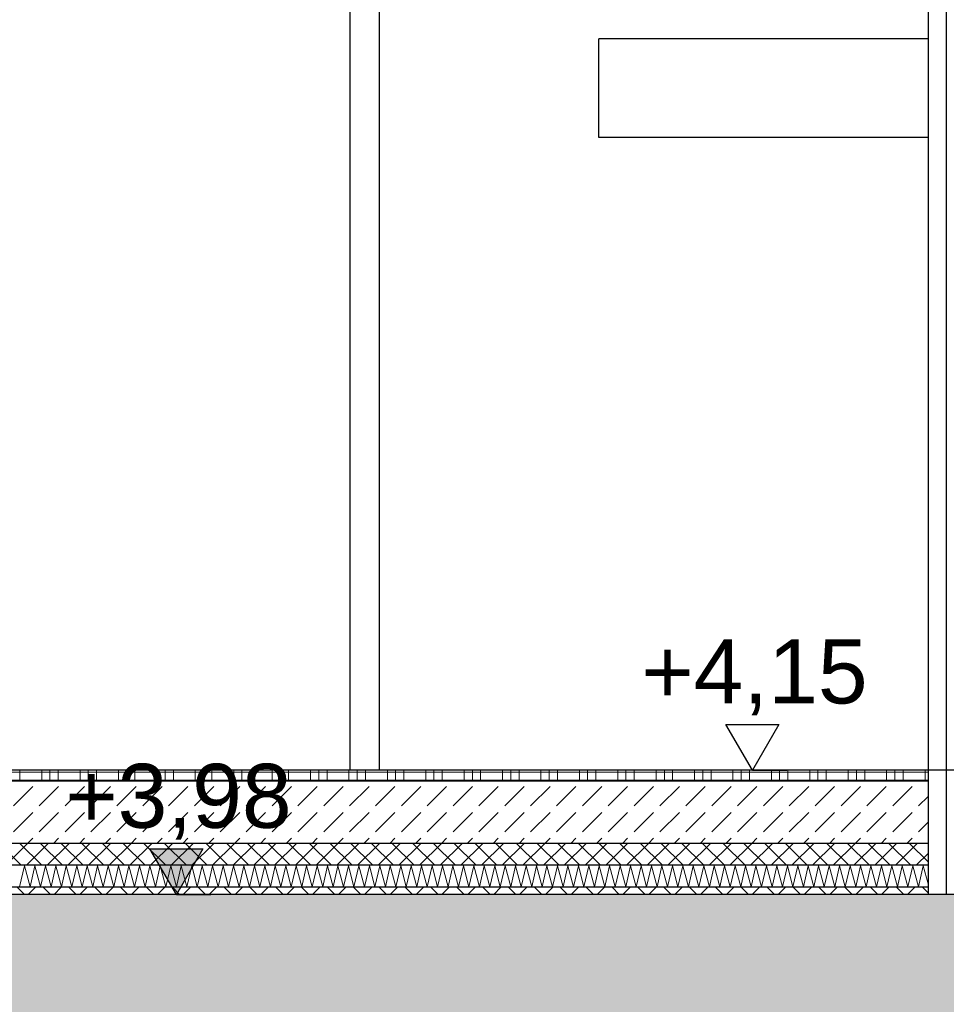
# Model space of a CAD drawing. Header units: metres. Extents: x -12 to 62.3, y -22.2 to 2.8.
# Tile 67 of 214: x 16.4 to 17.6, y -6.3 to -5. Entities that reach past the tile are written whole.
import ezdxf

# ---------------------------------------------------------------- set-up
doc = ezdxf.new("R2010")
doc.units = ezdxf.units.M
doc.header["$LTSCALE"] = 20
doc.header["$MEASUREMENT"] = 0
doc.layers.get('0').update_dxf_attribs({"color": 8, "lineweight": 9})
doc.layers.get('Defpoints').update_dxf_attribs({"color": 8, "lineweight": 9})
for name, color, linetype in [('Neubau_A-Decken', 8, 'Continuous'), ('Neubau_A-Installationswände', 8, 'Continuous'), ('Neubau_A-STB Wände', 8, 'Continuous'), ('Neubau_B-Bodenaufbau', 8, 'Continuous'), ('Neubau_C-Sanitär', 8, 'Continuous'), ('Neubau_T-Bemaßung', 8, 'Continuous')]:
    doc.layers.add(name, color=color, linetype=linetype)
doc.styles.add('ERSTELLTER_STIL_2', font='arial.ttf')
doc.dimstyles.new('ERSTELLTER_STIL__1', dxfattribs={"dimtxt": 0.0875, "dimasz": 0.059375, "dimexe": 0.18, "dimexo": 0.0625, "dimgap": 0, "dimtad": 1, "dimzin": 0, "dimdsep": 46, "dimtxsty": 'ERSTELLTER_STIL_2', "dimblk": 'ARROWHEAD_6', "dimblk1": 'ARROWHEAD_6', "dimblk2": 'ARROWHEAD_6', "dimcen": 0.09, "dimclrd": 7, "dimclre": 7, "dimclrt": 7, "dimazin": 0, "dimtfac": 1, "dimtdec": 4, "dimtmove": 0, "dimatfit": 3, "dimfxl": 1, "dimtolj": 1, "dimtzin": 0, "dimarcsym": 0})

# ---------------------------------------------------------------- blocks, each defined once
blk = doc.blocks.new('ARROWHEAD_6')
at = {"color": 0, "linetype": 'Continuous', "lineweight": 0}
for p, q in [((-0.5, -0.5), (0.5, 0.5)), ((0, 0), (-1, 0))]:
    blk.add_line(p, q, dxfattribs=at)
blk = doc.blocks.new('*D508')
at = {"layer": 'Defpoints', "color": 0, "linetype": 'Continuous', "transparency": 16777216}
for p in [(2.6448, -6.195), (45.355, -6.195), (22.615, -6.495)]:
    blk.add_point(p, dxfattribs=at)
at = {"layer": 'Neubau_T-Bemaßung', "linetype": 'Continuous', "lineweight": -2, "transparency": 16777216}
for p, q in [((2.6448, -6.1356), (2.6448, -6.0763)), ((45.2925, -6.195), (2.4648, -6.195)), ((2.6448, -6.195), (2.6448, -6.2317)), ((2.6448, -6.495), (2.6448, -6.4586)), ((22.5525, -6.495), (2.4648, -6.495)), ((2.6448, -6.5544), (2.6448, -6.6138))]:
    blk.add_line(p, q, dxfattribs=at)
at = {"layer": 'Neubau_T-Bemaßung', "linetype": 'Continuous', "lineweight": -2, "transparency": 16777216, "xscale": 0.059375, "yscale": 0.059375, "zscale": 0.059375}
for p, rotation in [((2.6448, -6.195), 270), ((2.6448, -6.495), 90)]:
    blk.add_blockref('ARROWHEAD_6', p, dxfattribs=dict(at, rotation=rotation))
at = {"layer": 'Neubau_T-Bemaßung', "linetype": 'Continuous', "transparency": 16777216, "insert": (2.6448, -6.3451), "char_height": 0.0875, "attachment_point": 5, "rotation": 90, "style": 'ERSTELLTER_STIL_2'}
blk.add_mtext('\\A1;0.30', dxfattribs=at)
blk = doc.blocks.new('*D509')
at = {"layer": 'Defpoints', "color": 0, "linetype": 'Continuous', "transparency": 16777216}
for p in [(2.5313, -6.195), (45.355, -6.195), (45.355, -6.195)]:
    blk.add_point(p, dxfattribs=at)
at = {"layer": 'Neubau_T-Bemaßung', "linetype": 'Continuous', "lineweight": -2, "transparency": 16777216}
for p, q in [((2.5313, -6.1356), (2.5313, -6.0763)), ((45.2925, -6.195), (2.3513, -6.195)), ((45.2925, -6.195), (2.3513, -6.195)), ((2.5313, -6.2544), (2.5313, -6.3138))]:
    blk.add_line(p, q, dxfattribs=at)
at = {"layer": 'Neubau_T-Bemaßung', "linetype": 'Continuous', "lineweight": -2, "transparency": 16777216, "xscale": 0.059375, "yscale": 0.059375, "zscale": 0.059375}
for rotation in [270, 90]:
    blk.add_blockref('ARROWHEAD_6', (2.5313, -6.195), dxfattribs=dict(at, rotation=rotation))
at = {"layer": 'Neubau_T-Bemaßung', "linetype": 'Continuous', "transparency": 16777216, "insert": (2.6448, -6.0763), "char_height": 0.0875, "attachment_point": 5, "rotation": 90, "style": 'ERSTELLTER_STIL_2'}
blk.add_mtext('\\A1;0.00', dxfattribs=at)
blk = doc.blocks.new('*D510')
at = {"layer": 'Defpoints', "color": 0, "linetype": 'Continuous', "transparency": 16777216}
for p in [(2.5312, -6.025), (55.892, -6.025), (45.355, -6.195)]:
    blk.add_point(p, dxfattribs=at)
at = {"layer": 'Neubau_T-Bemaßung', "linetype": 'Continuous', "lineweight": -2, "transparency": 16777216}
for p, q in [((2.5312, -6.025), (2.5312, -5.9272)), ((55.8295, -6.025), (2.3512, -6.025)), ((2.5312, -6.1356), (2.5312, -6.0844)), ((45.2925, -6.195), (2.3512, -6.195))]:
    blk.add_line(p, q, dxfattribs=at)
at = {"layer": 'Neubau_T-Bemaßung', "linetype": 'Continuous', "lineweight": -2, "transparency": 16777216, "xscale": 0.059375, "yscale": 0.059375, "zscale": 0.059375}
for p, rotation in [((2.5312, -6.025), 90), ((2.5312, -6.195), 270)]:
    blk.add_blockref('ARROWHEAD_6', p, dxfattribs=dict(at, rotation=rotation))
at = {"layer": 'Neubau_T-Bemaßung', "linetype": 'Continuous', "transparency": 16777216, "insert": (2.6448, -5.9272), "char_height": 0.0875, "attachment_point": 5, "rotation": 90, "style": 'ERSTELLTER_STIL_2'}
blk.add_mtext('\\A1;0.17', dxfattribs=at)
blk = doc.blocks.new('*D511')
at = {"layer": 'Defpoints', "color": 0, "linetype": 'Continuous', "transparency": 16777216}
for p in [(2.6448, -3.025), (42.69, -3.025), (55.892, -6.025)]:
    blk.add_point(p, dxfattribs=at)
at = {"layer": 'Neubau_T-Bemaßung', "linetype": 'Continuous', "lineweight": -2, "transparency": 16777216}
for p, q in [((42.6275, -3.025), (2.4648, -3.025)), ((2.6448, -3.0844), (2.6448, -4.415)), ((2.6448, -5.9656), (2.6448, -4.642)), ((55.8295, -6.025), (2.4648, -6.025))]:
    blk.add_line(p, q, dxfattribs=at)
at = {"layer": 'Neubau_T-Bemaßung', "linetype": 'Continuous', "lineweight": -2, "transparency": 16777216, "xscale": 0.059375, "yscale": 0.059375, "zscale": 0.059375}
for p, rotation in [((2.6448, -3.025), 90), ((2.6448, -6.025), 270)]:
    blk.add_blockref('ARROWHEAD_6', p, dxfattribs=dict(at, rotation=rotation))
at = {"layer": 'Neubau_T-Bemaßung', "linetype": 'Continuous', "transparency": 16777216, "insert": (2.6448, -4.5285), "char_height": 0.0875, "attachment_point": 5, "rotation": 90, "style": 'ERSTELLTER_STIL_2'}
blk.add_mtext('\\A1;3.00', dxfattribs=at)
blk = doc.blocks.new('*D446')
at = {"layer": 'Defpoints', "color": 0, "linetype": 'Continuous', "transparency": 16777216}
for p in [(2.9948, -6.195), (45.355, -6.195), (22.615, -6.495)]:
    blk.add_point(p, dxfattribs=at)
at = {"layer": 'Neubau_T-Bemaßung', "linetype": 'Continuous', "lineweight": -2, "transparency": 16777216}
for p, q in [((2.9948, -6.1356), (2.9948, -6.0763)), ((45.2925, -6.195), (2.8148, -6.195)), ((2.9948, -6.195), (2.9948, -6.2317)), ((2.9948, -6.495), (2.9948, -6.4586)), ((22.5525, -6.495), (2.8148, -6.495)), ((2.9948, -6.5544), (2.9948, -6.6138))]:
    blk.add_line(p, q, dxfattribs=at)
at = {"layer": 'Neubau_T-Bemaßung', "linetype": 'Continuous', "lineweight": -2, "transparency": 16777216, "xscale": 0.059375, "yscale": 0.059375, "zscale": 0.059375}
for p, rotation in [((2.9948, -6.195), 270), ((2.9948, -6.495), 90)]:
    blk.add_blockref('ARROWHEAD_6', p, dxfattribs=dict(at, rotation=rotation))
at = {"layer": 'Neubau_T-Bemaßung', "linetype": 'Continuous', "transparency": 16777216, "insert": (2.9948, -6.3451), "char_height": 0.0875, "attachment_point": 5, "rotation": 90, "style": 'ERSTELLTER_STIL_2'}
blk.add_mtext('\\A1;0.30', dxfattribs=at)
blk = doc.blocks.new('*D447')
at = {"layer": 'Defpoints', "color": 0, "linetype": 'Continuous', "transparency": 16777216}
for p in [(2.8813, -6.195), (45.355, -6.195), (45.355, -6.195)]:
    blk.add_point(p, dxfattribs=at)
at = {"layer": 'Neubau_T-Bemaßung', "linetype": 'Continuous', "lineweight": -2, "transparency": 16777216}
for p, q in [((2.8813, -6.1356), (2.8813, -6.0763)), ((45.2925, -6.195), (2.7013, -6.195)), ((45.2925, -6.195), (2.7013, -6.195)), ((2.8813, -6.2544), (2.8813, -6.3138))]:
    blk.add_line(p, q, dxfattribs=at)
at = {"layer": 'Neubau_T-Bemaßung', "linetype": 'Continuous', "lineweight": -2, "transparency": 16777216, "xscale": 0.059375, "yscale": 0.059375, "zscale": 0.059375}
for rotation in [270, 90]:
    blk.add_blockref('ARROWHEAD_6', (2.8813, -6.195), dxfattribs=dict(at, rotation=rotation))
at = {"layer": 'Neubau_T-Bemaßung', "linetype": 'Continuous', "transparency": 16777216, "insert": (2.9948, -6.0763), "char_height": 0.0875, "attachment_point": 5, "rotation": 90, "style": 'ERSTELLTER_STIL_2'}
blk.add_mtext('\\A1;0.00', dxfattribs=at)
blk = doc.blocks.new('*D448')
at = {"layer": 'Defpoints', "color": 0, "linetype": 'Continuous', "transparency": 16777216}
for p in [(2.9948, -2.695), (45.355, -2.695), (45.355, -6.195)]:
    blk.add_point(p, dxfattribs=at)
at = {"layer": 'Neubau_T-Bemaßung', "linetype": 'Continuous', "lineweight": -2, "transparency": 16777216}
for p, q in [((45.2925, -2.695), (2.8148, -2.695)), ((2.9948, -2.7544), (2.9948, -4.335)), ((2.9948, -6.1356), (2.9948, -4.562)), ((45.2925, -6.195), (2.8148, -6.195))]:
    blk.add_line(p, q, dxfattribs=at)
at = {"layer": 'Neubau_T-Bemaßung', "linetype": 'Continuous', "lineweight": -2, "transparency": 16777216, "xscale": 0.059375, "yscale": 0.059375, "zscale": 0.059375}
for p, rotation in [((2.9948, -2.695), 90), ((2.9948, -6.195), 270)]:
    blk.add_blockref('ARROWHEAD_6', p, dxfattribs=dict(at, rotation=rotation))
at = {"layer": 'Neubau_T-Bemaßung', "linetype": 'Continuous', "transparency": 16777216, "insert": (2.9948, -4.4485), "char_height": 0.0875, "attachment_point": 5, "rotation": 90, "style": 'ERSTELLTER_STIL_2'}
blk.add_mtext('\\A1;3.50', dxfattribs=at)
blk = doc.blocks.new('*D420')
at = {"layer": 'Defpoints', "color": 0, "linetype": 'Continuous', "transparency": 16777216}
for p in [(8.7601, -6.195), (45.355, -6.195), (22.615, -6.495)]:
    blk.add_point(p, dxfattribs=at)
at = {"layer": 'Neubau_T-Bemaßung', "linetype": 'Continuous', "lineweight": -2, "transparency": 16777216}
for p, q in [((8.7601, -6.1356), (8.7601, -6.0763)), ((45.2925, -6.195), (8.5801, -6.195)), ((8.7601, -6.195), (8.7601, -6.2317)), ((8.7601, -6.495), (8.7601, -6.4586)), ((22.5525, -6.495), (8.5801, -6.495)), ((8.7601, -6.5544), (8.7601, -6.6138))]:
    blk.add_line(p, q, dxfattribs=at)
at = {"layer": 'Neubau_T-Bemaßung', "linetype": 'Continuous', "lineweight": -2, "transparency": 16777216, "xscale": 0.059375, "yscale": 0.059375, "zscale": 0.059375}
for p, rotation in [((8.7601, -6.195), 270), ((8.7601, -6.495), 90)]:
    blk.add_blockref('ARROWHEAD_6', p, dxfattribs=dict(at, rotation=rotation))
at = {"layer": 'Neubau_T-Bemaßung', "linetype": 'Continuous', "transparency": 16777216, "insert": (8.7601, -6.3451), "char_height": 0.0875, "attachment_point": 5, "rotation": 90, "style": 'ERSTELLTER_STIL_2'}
blk.add_mtext('\\A1;0.30', dxfattribs=at)
blk = doc.blocks.new('*D421')
at = {"layer": 'Defpoints', "color": 0, "linetype": 'Continuous', "transparency": 16777216}
for p in [(8.6466, -6.195), (45.355, -6.195), (45.355, -6.195)]:
    blk.add_point(p, dxfattribs=at)
at = {"layer": 'Neubau_T-Bemaßung', "linetype": 'Continuous', "lineweight": -2, "transparency": 16777216}
for p, q in [((8.6466, -6.1356), (8.6466, -6.0763)), ((45.2925, -6.195), (8.4666, -6.195)), ((45.2925, -6.195), (8.4666, -6.195)), ((8.6466, -6.2544), (8.6466, -6.3138))]:
    blk.add_line(p, q, dxfattribs=at)
at = {"layer": 'Neubau_T-Bemaßung', "linetype": 'Continuous', "lineweight": -2, "transparency": 16777216, "xscale": 0.059375, "yscale": 0.059375, "zscale": 0.059375}
for rotation in [270, 90]:
    blk.add_blockref('ARROWHEAD_6', (8.6466, -6.195), dxfattribs=dict(at, rotation=rotation))
at = {"layer": 'Neubau_T-Bemaßung', "linetype": 'Continuous', "transparency": 16777216, "insert": (8.7601, -6.0763), "char_height": 0.0875, "attachment_point": 5, "rotation": 90, "style": 'ERSTELLTER_STIL_2'}
blk.add_mtext('\\A1;0.00', dxfattribs=at)
blk = doc.blocks.new('*D422')
at = {"layer": 'Defpoints', "color": 0, "linetype": 'Continuous', "transparency": 16777216}
for p in [(8.6465, -6.025), (55.892, -6.025), (45.355, -6.195)]:
    blk.add_point(p, dxfattribs=at)
at = {"layer": 'Neubau_T-Bemaßung', "linetype": 'Continuous', "lineweight": -2, "transparency": 16777216}
for p, q in [((8.6465, -6.025), (8.6465, -5.9272)), ((55.8295, -6.025), (8.4665, -6.025)), ((8.6465, -6.1356), (8.6465, -6.0844)), ((45.2925, -6.195), (8.4665, -6.195))]:
    blk.add_line(p, q, dxfattribs=at)
at = {"layer": 'Neubau_T-Bemaßung', "linetype": 'Continuous', "lineweight": -2, "transparency": 16777216, "xscale": 0.059375, "yscale": 0.059375, "zscale": 0.059375}
for p, rotation in [((8.6465, -6.025), 90), ((8.6465, -6.195), 270)]:
    blk.add_blockref('ARROWHEAD_6', p, dxfattribs=dict(at, rotation=rotation))
at = {"layer": 'Neubau_T-Bemaßung', "linetype": 'Continuous', "transparency": 16777216, "insert": (8.7601, -5.9272), "char_height": 0.0875, "attachment_point": 5, "rotation": 90, "style": 'ERSTELLTER_STIL_2'}
blk.add_mtext('\\A1;0.17', dxfattribs=at)
blk = doc.blocks.new('*D423')
at = {"layer": 'Defpoints', "color": 0, "linetype": 'Continuous', "transparency": 16777216}
for p in [(8.7601, -3.025), (42.69, -3.025), (55.892, -6.025)]:
    blk.add_point(p, dxfattribs=at)
at = {"layer": 'Neubau_T-Bemaßung', "linetype": 'Continuous', "lineweight": -2, "transparency": 16777216}
for p, q in [((42.6275, -3.025), (8.5801, -3.025)), ((8.7601, -3.0844), (8.7601, -4.415)), ((8.7601, -5.9656), (8.7601, -4.642)), ((55.8295, -6.025), (8.5801, -6.025))]:
    blk.add_line(p, q, dxfattribs=at)
at = {"layer": 'Neubau_T-Bemaßung', "linetype": 'Continuous', "lineweight": -2, "transparency": 16777216, "xscale": 0.059375, "yscale": 0.059375, "zscale": 0.059375}
for p, rotation in [((8.7601, -3.025), 90), ((8.7601, -6.025), 270)]:
    blk.add_blockref('ARROWHEAD_6', p, dxfattribs=dict(at, rotation=rotation))
at = {"layer": 'Neubau_T-Bemaßung', "linetype": 'Continuous', "transparency": 16777216, "insert": (8.7601, -4.5285), "char_height": 0.0875, "attachment_point": 5, "rotation": 90, "style": 'ERSTELLTER_STIL_2'}
blk.add_mtext('\\A1;3.00', dxfattribs=at)
blk = doc.blocks.new('*D430')
at = {"layer": 'Defpoints', "color": 0, "linetype": 'Continuous', "transparency": 16777216}
for p in [(9.1101, -6.195), (45.355, -6.195), (22.615, -6.495)]:
    blk.add_point(p, dxfattribs=at)
at = {"layer": 'Neubau_T-Bemaßung', "linetype": 'Continuous', "lineweight": -2, "transparency": 16777216}
for p, q in [((9.1101, -6.1356), (9.1101, -6.0763)), ((45.2925, -6.195), (8.9301, -6.195)), ((9.1101, -6.195), (9.1101, -6.2317)), ((9.1101, -6.495), (9.1101, -6.4586)), ((22.5525, -6.495), (8.9301, -6.495)), ((9.1101, -6.5544), (9.1101, -6.6138))]:
    blk.add_line(p, q, dxfattribs=at)
at = {"layer": 'Neubau_T-Bemaßung', "linetype": 'Continuous', "lineweight": -2, "transparency": 16777216, "xscale": 0.059375, "yscale": 0.059375, "zscale": 0.059375}
for p, rotation in [((9.1101, -6.195), 270), ((9.1101, -6.495), 90)]:
    blk.add_blockref('ARROWHEAD_6', p, dxfattribs=dict(at, rotation=rotation))
at = {"layer": 'Neubau_T-Bemaßung', "linetype": 'Continuous', "transparency": 16777216, "insert": (9.1101, -6.3451), "char_height": 0.0875, "attachment_point": 5, "rotation": 90, "style": 'ERSTELLTER_STIL_2'}
blk.add_mtext('\\A1;0.30', dxfattribs=at)
blk = doc.blocks.new('*D431')
at = {"layer": 'Defpoints', "color": 0, "linetype": 'Continuous', "transparency": 16777216}
for p in [(8.9966, -6.195), (45.355, -6.195), (45.355, -6.195)]:
    blk.add_point(p, dxfattribs=at)
at = {"layer": 'Neubau_T-Bemaßung', "linetype": 'Continuous', "lineweight": -2, "transparency": 16777216}
for p, q in [((8.9966, -6.1356), (8.9966, -6.0763)), ((45.2925, -6.195), (8.8166, -6.195)), ((45.2925, -6.195), (8.8166, -6.195)), ((8.9966, -6.2544), (8.9966, -6.3138))]:
    blk.add_line(p, q, dxfattribs=at)
at = {"layer": 'Neubau_T-Bemaßung', "linetype": 'Continuous', "lineweight": -2, "transparency": 16777216, "xscale": 0.059375, "yscale": 0.059375, "zscale": 0.059375}
for rotation in [270, 90]:
    blk.add_blockref('ARROWHEAD_6', (8.9966, -6.195), dxfattribs=dict(at, rotation=rotation))
at = {"layer": 'Neubau_T-Bemaßung', "linetype": 'Continuous', "transparency": 16777216, "insert": (9.1101, -6.0763), "char_height": 0.0875, "attachment_point": 5, "rotation": 90, "style": 'ERSTELLTER_STIL_2'}
blk.add_mtext('\\A1;0.00', dxfattribs=at)
blk = doc.blocks.new('*D432')
at = {"layer": 'Defpoints', "color": 0, "linetype": 'Continuous', "transparency": 16777216}
for p in [(9.1101, -2.695), (45.355, -2.695), (45.355, -6.195)]:
    blk.add_point(p, dxfattribs=at)
at = {"layer": 'Neubau_T-Bemaßung', "linetype": 'Continuous', "lineweight": -2, "transparency": 16777216}
for p, q in [((45.2925, -2.695), (8.9301, -2.695)), ((9.1101, -2.7544), (9.1101, -4.335)), ((9.1101, -6.1356), (9.1101, -4.562)), ((45.2925, -6.195), (8.9301, -6.195))]:
    blk.add_line(p, q, dxfattribs=at)
at = {"layer": 'Neubau_T-Bemaßung', "linetype": 'Continuous', "lineweight": -2, "transparency": 16777216, "xscale": 0.059375, "yscale": 0.059375, "zscale": 0.059375}
for p, rotation in [((9.1101, -2.695), 90), ((9.1101, -6.195), 270)]:
    blk.add_blockref('ARROWHEAD_6', p, dxfattribs=dict(at, rotation=rotation))
at = {"layer": 'Neubau_T-Bemaßung', "linetype": 'Continuous', "transparency": 16777216, "insert": (9.1101, -4.4485), "char_height": 0.0875, "attachment_point": 5, "rotation": 90, "style": 'ERSTELLTER_STIL_2'}
blk.add_mtext('\\A1;3.50', dxfattribs=at)

msp = doc.modelspace()

# ---------------------------------------------------------------- hatches: boundary and pattern name
at = {"layer": 'Neubau_A-Decken', "linetype": 'Continuous'}
h = msp.add_hatch(dxfattribs=at)
h.set_pattern_fill('BETON__STAHLBETON_0001', color=256, style=0, pattern_type=2)
h.set_pattern_definition([(45, (2952.9134, -10.175), (-0.0848528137, 0.0848528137), []), (45, (2952.87097, -10.13257), (-0.0848528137, 0.0848528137), [0.09, -0.03])])
h.paths.add_polyline_path([(12.4, -6.495), (24.78, -6.495), (24.78, -6.195), (12.4, -6.195)])
at = {"layer": 'Neubau_B-Bodenaufbau', "linetype": 'Continuous'}
h = msp.add_hatch(dxfattribs=at)
h.set_pattern_fill('BETON__UNBEWEHRT_0001', color=256, style=0, pattern_type=2)
h.set_pattern_definition([(45, (2952.9134, -10.175), (-0.0353553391, 0.0353553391), [0.0375, -0.0125]), (45, (2952.9134, -10.139645), (-0.0353553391, 0.0353553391), [0.0375, -0.0125])])
h.paths.add_polyline_path([(15.125, -6.04), (15.125, -6.125), (17.62, -6.125), (17.62, -6.04)])
h = msp.add_hatch(dxfattribs=at)
h.set_pattern_fill('DÄMMUNG__HART_2_0001', color=256, style=0, pattern_type=2)
h.set_pattern_definition([(45, (2952.9134, -10.175), (-0.01414213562, 0.01414213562), []), (135, (2952.9134, -10.175), (0.01414213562, 0.01414213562), [])])
h.paths.add_polyline_path([(15.125, -6.155), (17.62, -6.155), (17.62, -6.125), (15.125, -6.125)])
h = msp.add_hatch(dxfattribs=at)
h.set_pattern_fill('GUßASPHALT_0001', color=256, style=0, pattern_type=2)
h.set_pattern_definition([(45, (2952.9134, -10.175), (-0.01767766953, 0.01767766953), []), (135, (2952.9134, -10.175), (0.01767766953, 0.01767766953), [])])
h.paths.add_polyline_path([(15.125, -6.195), (17.62, -6.195), (17.62, -6.185), (15.125, -6.185)])
at = {"layer": 'Neubau_T-Bemaßung', "linetype": 'Continuous'}
msp.add_hatch(color=256, dxfattribs=at).paths.add_polyline_path([(16.5926, -6.195), (16.6288, -6.1325), (16.5563, -6.1325)])

# ---------------------------------------------------------------- linework, layer by layer
at = {"layer": 'Neubau_A-Decken', "linetype": 'Continuous', "flags": 128}
msp.add_lwpolyline([(22.38, -6.195), (20.17, -6.195), (20.1575, -6.195), (20.145, -6.195), (19.995, -6.195), (19.9825, -6.195), (19.97, -6.195), (17.87, -6.195), (17.8575, -6.195), (17.845, -6.195), (17.795, -6.195), (17.695, -6.195), (17.645, -6.195), (17.6325, -6.195), (17.62, -6.195), (15.125, -6.195), (15.1125, -6.195), (15.1, -6.195), (15, -6.195), (14.9875, -6.195), (14.975, -6.195), (12.85, -6.195), (12.8375, -6.195), (12.825, -6.195)], dxfattribs=at)
at = {"layer": 'Neubau_A-Installationswände', "linetype": 'Continuous'}
for p, q in [((17.645, -2.695), (17.645, -6.195)), ((17.62, -3.525), (17.62, -6.025))]:
    msp.add_line(p, q, dxfattribs=at)
at = {"layer": 'Neubau_A-STB Wände', "linetype": 'Continuous'}
for p, q in [((16.87, -6.025), (16.87, -3.765)), ((16.83, -6.025), (16.83, -3.805))]:
    msp.add_line(p, q, dxfattribs=at)
at = {"layer": 'Neubau_B-Bodenaufbau', "linetype": 'Continuous'}
for p, q in [((17.62, -6.025), (15.125, -6.025)), ((17.62, -6.04), (15.125, -6.04)), ((17.62, -6.125), (15.125, -6.125)), ((17.62, -6.155), (15.125, -6.155)), ((17.62, -6.185), (15.125, -6.185))]:
    msp.add_line(p, q, dxfattribs=at)
at = {"layer": 'Neubau_B-Bodenaufbau', "linetype": 'Continuous', "lineweight": 9}
for p, q in [((16.3259, -6.0275), (16.3784, -6.0275)), ((16.3784, -6.025), (16.3784, -6.0275)), ((16.3784, -6.0275), (16.4309, -6.0275)), ((16.3784, -6.0275), (16.3784, -6.04)), ((16.4084, -6.025), (16.4084, -6.0275)), ((16.4084, -6.0275), (16.4084, -6.04)), ((16.4196, -6.025), (16.4196, -6.0275)), ((16.4196, -6.0275), (16.4196, -6.04)), ((16.4309, -6.025), (16.4309, -6.0275)), ((16.4309, -6.0275), (16.4834, -6.0275)), ((16.4309, -6.0275), (16.4309, -6.04)), ((16.4609, -6.025), (16.4609, -6.0275)), ((16.4609, -6.0275), (16.4609, -6.04)), ((16.4721, -6.025), (16.4721, -6.0275)), ((16.4721, -6.0275), (16.4721, -6.04)), ((16.4834, -6.025), (16.4834, -6.0275)), ((16.4834, -6.0275), (16.5359, -6.0275)), ((16.4834, -6.0275), (16.4834, -6.04)), ((16.5134, -6.025), (16.5134, -6.0275)), ((16.5134, -6.0275), (16.5134, -6.04)), ((16.5246, -6.025), (16.5246, -6.0275)), ((16.5246, -6.0275), (16.5246, -6.04)), ((16.5359, -6.025), (16.5359, -6.0275)), ((16.5359, -6.0275), (16.5884, -6.0275)), ((16.5359, -6.0275), (16.5359, -6.04)), ((16.5659, -6.025), (16.5659, -6.0275)), ((16.5659, -6.0275), (16.5659, -6.04)), ((16.5771, -6.025), (16.5771, -6.0275)), ((16.5771, -6.0275), (16.5771, -6.04)), ((16.5884, -6.025), (16.5884, -6.0275)), ((16.5884, -6.0275), (16.6409, -6.0275)), ((16.5884, -6.0275), (16.5884, -6.04)), ((16.6184, -6.025), (16.6184, -6.0275)), ((16.6184, -6.0275), (16.6184, -6.04)), ((16.6296, -6.025), (16.6296, -6.0275)), ((16.6296, -6.0275), (16.6296, -6.04)), ((16.6409, -6.025), (16.6409, -6.0275)), ((16.6409, -6.0275), (16.6934, -6.0275)), ((16.6409, -6.0275), (16.6409, -6.04)), ((16.6709, -6.025), (16.6709, -6.0275)), ((16.6709, -6.0275), (16.6709, -6.04)), ((16.6821, -6.025), (16.6821, -6.0275)), ((16.6821, -6.0275), (16.6821, -6.04)), ((16.6934, -6.025), (16.6934, -6.0275)), ((16.6934, -6.0275), (16.7459, -6.0275)), ((16.6934, -6.0275), (16.6934, -6.04)), ((16.7234, -6.025), (16.7234, -6.0275)), ((16.7234, -6.0275), (16.7234, -6.04)), ((16.7346, -6.025), (16.7346, -6.0275)), ((16.7346, -6.0275), (16.7346, -6.04)), ((16.7459, -6.025), (16.7459, -6.0275)), ((16.7459, -6.0275), (16.7984, -6.0275)), ((16.7459, -6.0275), (16.7459, -6.04)), ((16.7759, -6.025), (16.7759, -6.0275)), ((16.7759, -6.0275), (16.7759, -6.04)), ((16.7871, -6.025), (16.7871, -6.0275)), ((16.7871, -6.0275), (16.7871, -6.04)), ((16.7984, -6.025), (16.7984, -6.0275)), ((16.7984, -6.0275), (16.8509, -6.0275)), ((16.7984, -6.0275), (16.7984, -6.04)), ((16.8284, -6.025), (16.8284, -6.0275)), ((16.8284, -6.0275), (16.8284, -6.04)), ((16.8396, -6.025), (16.8396, -6.0275)), ((16.8396, -6.0275), (16.8396, -6.04)), ((16.8509, -6.025), (16.8509, -6.0275)), ((16.8509, -6.0275), (16.9034, -6.0275)), ((16.8509, -6.0275), (16.8509, -6.04)), ((16.8809, -6.025), (16.8809, -6.0275)), ((16.8809, -6.0275), (16.8809, -6.04)), ((16.8921, -6.025), (16.8921, -6.0275)), ((16.8921, -6.0275), (16.8921, -6.04)), ((16.9034, -6.025), (16.9034, -6.0275)), ((16.9034, -6.0275), (16.9559, -6.0275)), ((16.9034, -6.0275), (16.9034, -6.04)), ((16.9334, -6.025), (16.9334, -6.0275)), ((16.9334, -6.0275), (16.9334, -6.04)), ((16.9446, -6.025), (16.9446, -6.0275)), ((16.9446, -6.0275), (16.9446, -6.04)), ((16.9559, -6.025), (16.9559, -6.0275)), ((16.9559, -6.0275), (17.0084, -6.0275)), ((16.9559, -6.0275), (16.9559, -6.04)), ((16.9859, -6.025), (16.9859, -6.0275)), ((16.9859, -6.0275), (16.9859, -6.04)), ((16.9971, -6.025), (16.9971, -6.0275)), ((16.9971, -6.0275), (16.9971, -6.04)), ((17.0084, -6.025), (17.0084, -6.0275)), ((17.0084, -6.0275), (17.0609, -6.0275)), ((17.0084, -6.0275), (17.0084, -6.04)), ((17.0384, -6.025), (17.0384, -6.0275)), ((17.0384, -6.0275), (17.0384, -6.04)), ((17.0496, -6.025), (17.0496, -6.0275)), ((17.0496, -6.0275), (17.0496, -6.04)), ((17.0609, -6.025), (17.0609, -6.0275)), ((17.0609, -6.0275), (17.1134, -6.0275)), ((17.0609, -6.0275), (17.0609, -6.04)), ((17.0909, -6.025), (17.0909, -6.0275)), ((17.0909, -6.0275), (17.0909, -6.04)), ((17.1021, -6.025), (17.1021, -6.0275)), ((17.1021, -6.0275), (17.1021, -6.04)), ((17.1134, -6.025), (17.1134, -6.0275)), ((17.1134, -6.0275), (17.1659, -6.0275)), ((17.1134, -6.0275), (17.1134, -6.04)), ((17.1434, -6.025), (17.1434, -6.0275)), ((17.1434, -6.0275), (17.1434, -6.04)), ((17.1546, -6.025), (17.1546, -6.0275)), ((17.1546, -6.0275), (17.1546, -6.04)), ((17.1659, -6.025), (17.1659, -6.0275)), ((17.1659, -6.0275), (17.2184, -6.0275)), ((17.1659, -6.0275), (17.1659, -6.04)), ((17.1959, -6.025), (17.1959, -6.0275)), ((17.1959, -6.0275), (17.1959, -6.04)), ((17.2071, -6.025), (17.2071, -6.0275)), ((17.2071, -6.0275), (17.2071, -6.04)), ((17.2184, -6.025), (17.2184, -6.0275)), ((17.2184, -6.0275), (17.2709, -6.0275)), ((17.2184, -6.0275), (17.2184, -6.04)), ((17.2484, -6.025), (17.2484, -6.0275)), ((17.2484, -6.0275), (17.2484, -6.04)), ((17.2596, -6.025), (17.2596, -6.0275)), ((17.2596, -6.0275), (17.2596, -6.04)), ((17.2709, -6.025), (17.2709, -6.0275)), ((17.2709, -6.0275), (17.3234, -6.0275)), ((17.2709, -6.0275), (17.2709, -6.04)), ((17.3009, -6.025), (17.3009, -6.0275)), ((17.3009, -6.0275), (17.3009, -6.04)), ((17.3121, -6.025), (17.3121, -6.0275)), ((17.3121, -6.0275), (17.3121, -6.04)), ((17.3234, -6.025), (17.3234, -6.0275)), ((17.3234, -6.0275), (17.3759, -6.0275)), ((17.3234, -6.0275), (17.3234, -6.04)), ((17.3534, -6.025), (17.3534, -6.0275)), ((17.3534, -6.0275), (17.3534, -6.04)), ((17.3646, -6.025), (17.3646, -6.0275)), ((17.3646, -6.0275), (17.3646, -6.04)), ((17.3759, -6.025), (17.3759, -6.0275)), ((17.3759, -6.0275), (17.4284, -6.0275)), ((17.3759, -6.0275), (17.3759, -6.04)), ((17.4059, -6.025), (17.4059, -6.0275)), ((17.4059, -6.0275), (17.4059, -6.04)), ((17.4171, -6.025), (17.4171, -6.0275)), ((17.4171, -6.0275), (17.4171, -6.04)), ((17.4284, -6.025), (17.4284, -6.0275)), ((17.4284, -6.0275), (17.4809, -6.0275)), ((17.4284, -6.0275), (17.4284, -6.04)), ((17.4584, -6.025), (17.4584, -6.0275)), ((17.4584, -6.0275), (17.4584, -6.04)), ((17.4696, -6.025), (17.4696, -6.0275)), ((17.4696, -6.0275), (17.4696, -6.04)), ((17.4809, -6.025), (17.4809, -6.0275)), ((17.4809, -6.0275), (17.5334, -6.0275)), ((17.4809, -6.0275), (17.4809, -6.04)), ((17.5109, -6.025), (17.5109, -6.0275)), ((17.5109, -6.0275), (17.5109, -6.04)), ((17.5221, -6.025), (17.5221, -6.0275)), ((17.5221, -6.0275), (17.5221, -6.04)), ((17.5334, -6.025), (17.5334, -6.0275)), ((17.5334, -6.0275), (17.5859, -6.0275)), ((17.5334, -6.0275), (17.5334, -6.04)), ((17.5634, -6.025), (17.5634, -6.0275)), ((17.5634, -6.0275), (17.5634, -6.04)), ((17.5746, -6.025), (17.5746, -6.0275)), ((17.5746, -6.0275), (17.5746, -6.04)), ((17.5859, -6.025), (17.5859, -6.0275)), ((17.5859, -6.0275), (17.62, -6.0275)), ((17.5859, -6.0275), (17.5859, -6.04)), ((17.6159, -6.025), (17.6159, -6.0275)), ((17.6159, -6.0275), (17.6159, -6.04)), ((16.3259, -6.0387), (16.3784, -6.0387)), ((16.3784, -6.0387), (16.4309, -6.0387)), ((16.4309, -6.0387), (16.4834, -6.0387)), ((16.4834, -6.0387), (16.5359, -6.0387)), ((16.5359, -6.0387), (16.5884, -6.0387)), ((16.5884, -6.0387), (16.6409, -6.0387)), ((16.6409, -6.0387), (16.6934, -6.0387)), ((16.6934, -6.0387), (16.7459, -6.0387)), ((16.7459, -6.0387), (16.7984, -6.0387)), ((16.7984, -6.0387), (16.8509, -6.0387)), ((16.8509, -6.0387), (16.9034, -6.0387)), ((16.9034, -6.0387), (16.9559, -6.0387)), ((16.9559, -6.0387), (17.0084, -6.0387)), ((17.0084, -6.0387), (17.0609, -6.0387)), ((17.0609, -6.0387), (17.1134, -6.0387)), ((17.1134, -6.0387), (17.1659, -6.0387)), ((17.1659, -6.0387), (17.2184, -6.0387)), ((17.2184, -6.0387), (17.2709, -6.0387)), ((17.2709, -6.0387), (17.3234, -6.0387)), ((17.3234, -6.0387), (17.3759, -6.0387)), ((17.3759, -6.0387), (17.4284, -6.0387)), ((17.4284, -6.0387), (17.4809, -6.0387)), ((17.4809, -6.0387), (17.5334, -6.0387)), ((17.5334, -6.0387), (17.5859, -6.0387)), ((17.5859, -6.0387), (17.62, -6.0387)), ((16.3782, -6.1843), (16.3848, -6.1557)), ((16.3848, -6.1557), (16.3925, -6.1843)), ((16.3925, -6.1843), (16.3991, -6.1557)), ((16.3991, -6.1557), (16.4068, -6.1843)), ((16.4068, -6.1843), (16.4134, -6.1557)), ((16.4134, -6.1557), (16.4211, -6.1843)), ((16.4211, -6.1843), (16.4277, -6.1557)), ((16.4277, -6.1557), (16.4353, -6.1843)), ((16.4353, -6.1843), (16.442, -6.1557)), ((16.442, -6.1557), (16.4496, -6.1843)), ((16.4496, -6.1843), (16.4563, -6.1557)), ((16.4563, -6.1557), (16.4639, -6.1843)), ((16.4639, -6.1843), (16.4705, -6.1557)), ((16.4705, -6.1557), (16.4782, -6.1843)), ((16.4782, -6.1843), (16.4848, -6.1557)), ((16.4848, -6.1557), (16.4925, -6.1843)), ((16.4925, -6.1843), (16.4991, -6.1557)), ((16.4991, -6.1557), (16.5068, -6.1843)), ((16.5068, -6.1843), (16.5134, -6.1557)), ((16.5134, -6.1557), (16.5211, -6.1843)), ((16.5211, -6.1843), (16.5277, -6.1557)), ((16.5277, -6.1557), (16.5353, -6.1843)), ((16.5353, -6.1843), (16.542, -6.1557)), ((16.542, -6.1557), (16.5496, -6.1843)), ((16.5496, -6.1843), (16.5563, -6.1557)), ((16.5563, -6.1557), (16.5639, -6.1843)), ((16.5639, -6.1843), (16.5705, -6.1557)), ((16.5705, -6.1557), (16.5782, -6.1843)), ((16.5782, -6.1843), (16.5848, -6.1557)), ((16.5848, -6.1557), (16.5925, -6.1843)), ((16.5925, -6.1843), (16.5991, -6.1557)), ((16.5991, -6.1557), (16.6068, -6.1843)), ((16.6068, -6.1843), (16.6134, -6.1557)), ((16.6134, -6.1557), (16.6211, -6.1843)), ((16.6211, -6.1843), (16.6277, -6.1557)), ((16.6277, -6.1557), (16.6353, -6.1843)), ((16.6353, -6.1843), (16.642, -6.1557)), ((16.642, -6.1557), (16.6496, -6.1843)), ((16.6496, -6.1843), (16.6563, -6.1557)), ((16.6563, -6.1557), (16.6639, -6.1843)), ((16.6639, -6.1843), (16.6705, -6.1557)), ((16.6705, -6.1557), (16.6782, -6.1843)), ((16.6782, -6.1843), (16.6848, -6.1557)), ((16.6848, -6.1557), (16.6925, -6.1843)), ((16.6925, -6.1843), (16.6991, -6.1557)), ((16.6991, -6.1557), (16.7068, -6.1843)), ((16.7068, -6.1843), (16.7134, -6.1557)), ((16.7134, -6.1557), (16.7211, -6.1843)), ((16.7211, -6.1843), (16.7277, -6.1557)), ((16.7277, -6.1557), (16.7353, -6.1843)), ((16.7353, -6.1843), (16.742, -6.1557)), ((16.742, -6.1557), (16.7496, -6.1843)), ((16.7496, -6.1843), (16.7563, -6.1557)), ((16.7563, -6.1557), (16.7639, -6.1843)), ((16.7639, -6.1843), (16.7705, -6.1557)), ((16.7705, -6.1557), (16.7782, -6.1843)), ((16.7782, -6.1843), (16.7848, -6.1557)), ((16.7848, -6.1557), (16.7925, -6.1843)), ((16.7925, -6.1843), (16.7991, -6.1557)), ((16.7991, -6.1557), (16.8068, -6.1843)), ((16.8068, -6.1843), (16.8134, -6.1557)), ((16.8134, -6.1557), (16.8211, -6.1843)), ((16.8211, -6.1843), (16.8277, -6.1557)), ((16.8277, -6.1557), (16.8353, -6.1843)), ((16.8353, -6.1843), (16.842, -6.1557)), ((16.842, -6.1557), (16.8496, -6.1843)), ((16.8496, -6.1843), (16.8563, -6.1557)), ((16.8563, -6.1557), (16.8639, -6.1843)), ((16.8639, -6.1843), (16.8705, -6.1557)), ((16.8705, -6.1557), (16.8782, -6.1843)), ((16.8782, -6.1843), (16.8848, -6.1557)), ((16.8848, -6.1557), (16.8925, -6.1843)), ((16.8925, -6.1843), (16.8991, -6.1557)), ((16.8991, -6.1557), (16.9068, -6.1843)), ((16.9068, -6.1843), (16.9134, -6.1557)), ((16.9134, -6.1557), (16.9211, -6.1843)), ((16.9211, -6.1843), (16.9277, -6.1557)), ((16.9277, -6.1557), (16.9353, -6.1843)), ((16.9353, -6.1843), (16.942, -6.1557)), ((16.942, -6.1557), (16.9496, -6.1843)), ((16.9496, -6.1843), (16.9563, -6.1557)), ((16.9563, -6.1557), (16.9639, -6.1843)), ((16.9639, -6.1843), (16.9705, -6.1557)), ((16.9705, -6.1557), (16.9782, -6.1843)), ((16.9782, -6.1843), (16.9848, -6.1557)), ((16.9848, -6.1557), (16.9925, -6.1843)), ((16.9925, -6.1843), (16.9991, -6.1557)), ((16.9991, -6.1557), (17.0068, -6.1843)), ((17.0068, -6.1843), (17.0134, -6.1557)), ((17.0134, -6.1557), (17.0211, -6.1843)), ((17.0211, -6.1843), (17.0277, -6.1557)), ((17.0277, -6.1557), (17.0353, -6.1843)), ((17.0353, -6.1843), (17.042, -6.1557)), ((17.042, -6.1557), (17.0496, -6.1843)), ((17.0496, -6.1843), (17.0563, -6.1557)), ((17.0563, -6.1557), (17.0639, -6.1843)), ((17.0639, -6.1843), (17.0705, -6.1557)), ((17.0705, -6.1557), (17.0782, -6.1843)), ((17.0782, -6.1843), (17.0848, -6.1557)), ((17.0848, -6.1557), (17.0925, -6.1843)), ((17.0925, -6.1843), (17.0991, -6.1557)), ((17.0991, -6.1557), (17.1068, -6.1843)), ((17.1068, -6.1843), (17.1134, -6.1557)), ((17.1134, -6.1557), (17.1211, -6.1843)), ((17.1211, -6.1843), (17.1277, -6.1557)), ((17.1277, -6.1557), (17.1353, -6.1843)), ((17.1353, -6.1843), (17.142, -6.1557)), ((17.142, -6.1557), (17.1496, -6.1843)), ((17.1496, -6.1843), (17.1563, -6.1557)), ((17.1563, -6.1557), (17.1639, -6.1843)), ((17.1639, -6.1843), (17.1705, -6.1557)), ((17.1705, -6.1557), (17.1782, -6.1843)), ((17.1782, -6.1843), (17.1848, -6.1557)), ((17.1848, -6.1557), (17.1925, -6.1843)), ((17.1925, -6.1843), (17.1991, -6.1557)), ((17.1991, -6.1557), (17.2068, -6.1843)), ((17.2068, -6.1843), (17.2134, -6.1557)), ((17.2134, -6.1557), (17.2211, -6.1843)), ((17.2211, -6.1843), (17.2277, -6.1557)), ((17.2277, -6.1557), (17.2353, -6.1843)), ((17.2353, -6.1843), (17.242, -6.1557)), ((17.242, -6.1557), (17.2496, -6.1843)), ((17.2496, -6.1843), (17.2563, -6.1557)), ((17.2563, -6.1557), (17.2639, -6.1843)), ((17.2639, -6.1843), (17.2705, -6.1557)), ((17.2705, -6.1557), (17.2782, -6.1843)), ((17.2782, -6.1843), (17.2848, -6.1557)), ((17.2848, -6.1557), (17.2925, -6.1843)), ((17.2925, -6.1843), (17.2991, -6.1557)), ((17.2991, -6.1557), (17.3068, -6.1843)), ((17.3068, -6.1843), (17.3134, -6.1557)), ((17.3134, -6.1557), (17.3211, -6.1843)), ((17.3211, -6.1843), (17.3277, -6.1557)), ((17.3277, -6.1557), (17.3353, -6.1843)), ((17.3353, -6.1843), (17.342, -6.1557)), ((17.342, -6.1557), (17.3496, -6.1843)), ((17.3496, -6.1843), (17.3563, -6.1557)), ((17.3563, -6.1557), (17.3639, -6.1843)), ((17.3639, -6.1843), (17.3705, -6.1557)), ((17.3705, -6.1557), (17.3782, -6.1843)), ((17.3782, -6.1843), (17.3848, -6.1557)), ((17.3848, -6.1557), (17.3925, -6.1843)), ((17.3925, -6.1843), (17.3991, -6.1557)), ((17.3991, -6.1557), (17.4068, -6.1843)), ((17.4068, -6.1843), (17.4134, -6.1557)), ((17.4134, -6.1557), (17.4211, -6.1843)), ((17.4211, -6.1843), (17.4277, -6.1557)), ((17.4277, -6.1557), (17.4353, -6.1843)), ((17.4353, -6.1843), (17.442, -6.1557)), ((17.442, -6.1557), (17.4496, -6.1843)), ((17.4496, -6.1843), (17.4563, -6.1557)), ((17.4563, -6.1557), (17.4639, -6.1843)), ((17.4639, -6.1843), (17.4705, -6.1557)), ((17.4705, -6.1557), (17.4782, -6.1843)), ((17.4782, -6.1843), (17.4848, -6.1557)), ((17.4848, -6.1557), (17.4925, -6.1843)), ((17.4925, -6.1843), (17.4991, -6.1557)), ((17.4991, -6.1557), (17.5068, -6.1843)), ((17.5068, -6.1843), (17.5134, -6.1557)), ((17.5134, -6.1557), (17.5211, -6.1843)), ((17.5211, -6.1843), (17.5277, -6.1557)), ((17.5277, -6.1557), (17.5353, -6.1843)), ((17.5353, -6.1843), (17.542, -6.1557)), ((17.542, -6.1557), (17.5496, -6.1843)), ((17.5496, -6.1843), (17.5563, -6.1557)), ((17.5563, -6.1557), (17.5639, -6.1843)), ((17.5639, -6.1843), (17.5705, -6.1557)), ((17.5705, -6.1557), (17.5782, -6.1843)), ((17.5782, -6.1843), (17.5848, -6.1557)), ((17.5848, -6.1557), (17.5925, -6.1843)), ((17.5925, -6.1843), (17.5991, -6.1557)), ((17.5991, -6.1557), (17.6068, -6.1843)), ((17.6068, -6.1843), (17.6134, -6.1557)), ((17.6134, -6.1557), (17.62, -6.1804))]:
    msp.add_line(p, q, dxfattribs=at)
at = {"layer": 'Neubau_B-Bodenaufbau', "linetype": 'Continuous', "flags": 128}
msp.add_lwpolyline([(17.62, -6.025), (17.62, -6.04), (17.62, -6.125), (17.62, -6.155), (17.62, -6.185), (17.62, -6.195)], dxfattribs=at)
at = {"layer": 'Neubau_C-Sanitär', "linetype": 'Continuous'}
for p, q in [((17.17, -5.16), (17.17, -5.025)), ((17.1744, -5.025), (17.17, -5.025)), ((17.185, -5.025), (17.1744, -5.025)), ((17.605, -5.025), (17.185, -5.025)), ((17.6156, -5.025), (17.605, -5.025)), ((17.62, -5.025), (17.6156, -5.025)), ((17.1744, -5.16), (17.17, -5.16)), ((17.185, -5.16), (17.1744, -5.16)), ((17.605, -5.16), (17.185, -5.16)), ((17.6156, -5.16), (17.605, -5.16)), ((17.62, -5.16), (17.6156, -5.16))]:
    msp.add_line(p, q, dxfattribs=at)
at = {"layer": 'Neubau_T-Bemaßung', "linetype": 'Continuous'}
for p, q in [((17.38, -6.025), (17.3437, -5.9625)), ((17.3437, -5.9625), (17.4162, -5.9625)), ((17.4162, -5.9625), (17.38, -6.025)), ((17.38, -6.025), (17.3331, -6.025)), ((17.38, -6.025), (17.4269, -6.025)), ((16.5926, -6.195), (16.5563, -6.1325)), ((16.5563, -6.1325), (16.6288, -6.1325)), ((16.6288, -6.1325), (16.5926, -6.195)), ((16.5926, -6.195), (16.5457, -6.195)), ((16.5926, -6.195), (16.6395, -6.195))]:
    msp.add_line(p, q, dxfattribs=at)

# ---------------------------------------------------------------- texts
at = {"layer": 'Neubau_T-Bemaßung', "char_height": 0.0875, "attachment_point": 7, "style": 'ERSTELLTER_STIL_2'}
for s, insert in [('\\A1;+4,15', (17.2282, -5.95)), ('\\A1;+3,98', (16.4408, -6.12))]:
    msp.add_mtext(s, dxfattribs=dict(at, insert=insert))

# ---------------------------------------------------------------- dimensions: what is measured, and where the dimension line sits
at = {"layer": 'Neubau_T-Bemaßung', "linetype": 'Continuous'}
for base, p1, p2, picture, middle in [((2.9948, -2.695), (45.355, -6.195), (45.355, -2.695), '*D448', (2.9948, -4.4485)), ((9.1101, -2.695), (45.355, -6.195), (45.355, -2.695), '*D432', (9.1101, -4.4485)), ((2.6448, -3.025), (55.892, -6.025), (42.69, -3.025), '*D511', (2.6448, -4.5285)), ((8.7601, -3.025), (55.892, -6.025), (42.69, -3.025), '*D423', (8.7601, -4.5285)), ((2.5312, -6.025), (45.355, -6.195), (55.892, -6.025), '*D510', (2.6448, -5.9272)), ((8.6465, -6.025), (45.355, -6.195), (55.892, -6.025), '*D422', (8.7601, -5.9272)), ((2.5313190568, -6.195), (45.355, -6.195), (45.355, -6.195), '*D509', (2.644812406, -6.07625)), ((2.8813190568, -6.195), (45.355, -6.195), (45.355, -6.195), '*D447', (2.994812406, -6.07625)), ((8.646628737, -6.195), (45.355, -6.195), (45.355, -6.195), '*D421', (8.7601220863, -6.07625)), ((8.996628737, -6.195), (45.355, -6.195), (45.355, -6.195), '*D431', (9.1101220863, -6.07625)), ((2.6448, -6.195), (22.615, -6.495), (45.355, -6.195), '*D508', (2.6448, -6.3451)), ((2.9948, -6.195), (22.615, -6.495), (45.355, -6.195), '*D446', (2.9948, -6.3451)), ((8.7601, -6.195), (22.615, -6.495), (45.355, -6.195), '*D420', (8.7601, -6.3451)), ((9.1101, -6.195), (22.615, -6.495), (45.355, -6.195), '*D430', (9.1101, -6.3451))]:
    dim = msp.add_linear_dim(base=base, p1=p1, p2=p2, angle=90, dimstyle='ERSTELLTER_STIL__1', override={"dimclrd": 256, "dimclre": 256, "dimclrt": 256}, dxfattribs=at)
    dim.commit()
    dim.dimension.update_dxf_attribs({"geometry": picture, "text_midpoint": middle, "dimtype": 160, "text_rotation": 90})

doc.saveas('drawing.dxf')
